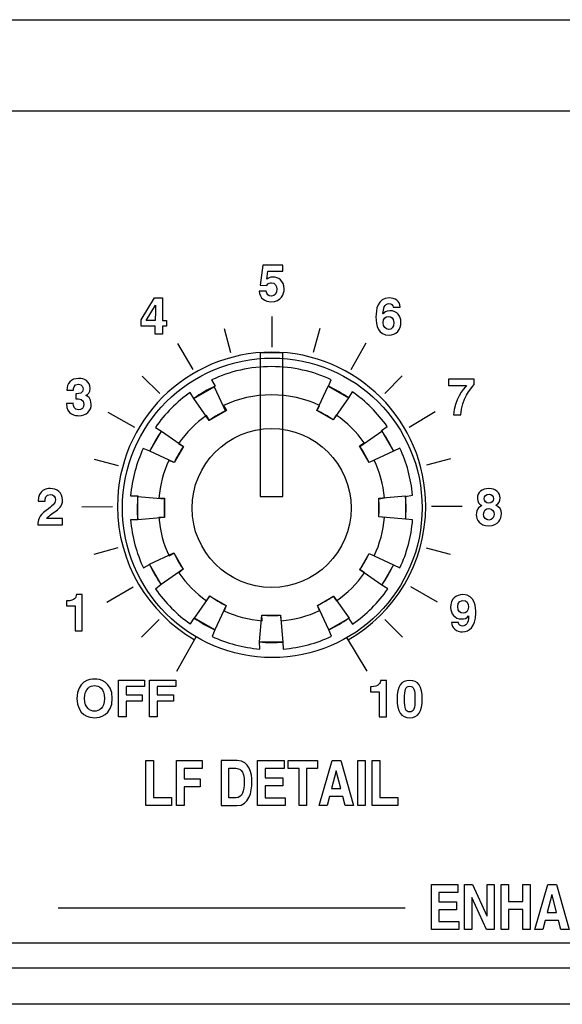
# Model space of a CAD drawing. Extents: x -133.2 to -114.2, y 153.6 to 155.3.
# Tile 9 of 14: x -121.3 to -120.3, y 153.6 to 155.3. Entities that reach past the tile are written whole.
import ezdxf

# ---------------------------------------------------------------- set-up
doc = ezdxf.new("R2010")
doc.units = 0
doc.header["$MEASUREMENT"] = 0
doc.layers.add('LAYER_1', color=160, linetype='CONTINUOUS')

# ---------------------------------------------------------------- blocks, each defined once
blk = doc.blocks.new('AI9-BLK128')
at = {"layer": 'LAYER_1', "color": 7}
for points in [[(0.481, 0.385), (0.481, 6.841), (-0.535, 6.841), (-0.535, 0.385)], [(-2.611, 5.315), (-2.1, 4.223), (-2.825, 3.805), (-3.518, 4.793)], [(3.417, 4.826), (2.727, 3.837), (2.002, 4.256), (2.511, 5.35)], [(-4.97, 3.331), (-3.981, 2.641), (-4.401, 1.917), (-5.494, 2.426)], [(5.44, 2.424), (4.349, 1.913), (3.931, 2.638), (4.918, 3.331)], [(-6.036, 0.394), (-4.835, 0.291), (-4.836, -0.546), (-6.038, -0.652)], [(5.985, -0.629), (4.784, -0.526), (4.785, 0.311), (5.986, 0.417)], [(-5.512, -2.653), (-4.42, -2.141), (-4.002, -2.867), (-4.99, -3.559)], [(4.919, -3.583), (3.93, -2.893), (4.349, -2.168), (5.443, -2.677)], [(-3.485, -5.072), (-2.795, -4.083), (-2.071, -4.502), (-2.579, -5.596)], [(2.539, -5.589), (2.028, -4.497), (2.753, -4.08), (3.445, -5.067)], [(-0.575, -6.139), (-0.472, -4.938), (0.365, -4.939), (0.471, -6.14)]]:
    blk.add_lwpolyline(points, close=True, dxfattribs=at)
blk.add_circle((0, -0.117), 6.724, dxfattribs=at)
for points in [[(2.52, 5.342), (2.834, 5.195), (3.134, 5.022), (3.417, 4.826), (3.417, 4.826), (3.593, 5.089), (3.593, 5.089), (4.201, 4.667), (4.731, 4.141), (5.159, 3.537), (5.159, 3.537), (4.899, 3.355), (4.899, 3.355), (5.106, 3.063), (5.287, 2.752), (5.44, 2.424), (5.44, 2.424), (5.725, 2.566), (5.725, 2.566), (6.031, 1.913), (6.229, 1.2), (6.297, 0.449), (6.297, 0.449), (5.983, 0.393), (5.983, 0.393), (5.998, 0.222), (6.005, 0.048), (6.005, -0.128), (6.005, -0.297), (5.998, -0.464), (5.985, -0.629), (5.985, -0.629), (6.301, -0.655), (6.301, -0.655), (6.238, -1.417), (6.041, -2.141), (5.733, -2.803), (5.733, -2.803), (5.444, -2.672), (5.444, -2.672), (5.295, -2.992), (5.119, -3.296), (4.919, -3.583), (4.919, -3.583), (5.183, -3.759), (5.183, -3.759), (4.754, -4.374), (4.219, -4.909), (3.604, -5.338), (3.604, -5.338), (3.427, -5.074), (3.427, -5.074), (3.148, -5.27), (2.851, -5.442), (2.539, -5.589), (2.539, -5.589), (2.658, -5.884), (2.658, -5.884), (1.992, -6.195), (1.263, -6.394), (0.496, -6.457), (0.496, -6.457), (0.471, -6.14), (0.471, -6.14), (0.307, -6.154), (0.141, -6.161), (-0.027, -6.161), (-0.212, -6.161), (-0.395, -6.152), (-0.576, -6.136), (-0.576, -6.136), (-0.55, -6.457), (-0.55, -6.457), (-1.312, -6.395), (-2.036, -6.198), (-2.698, -5.89), (-2.698, -5.89), (-2.579, -5.596), (-2.579, -5.596), (-2.902, -5.445), (-3.209, -5.267), (-3.497, -5.063), (-3.497, -5.063), (-3.674, -5.327), (-3.674, -5.327), (-4.279, -4.902), (-4.807, -4.373), (-5.232, -3.767), (-5.232, -3.767), (-4.99, -3.559), (-4.99, -3.559), (-5.185, -3.277), (-5.357, -2.977), (-5.503, -2.663), (-5.503, -2.663), (-5.782, -2.817), (-5.782, -2.817), (-6.093, -2.15), (-6.293, -1.421), (-6.356, -0.653), (-6.356, -0.653), (-6.038, -0.652), (-6.038, -0.652), (-6.052, -0.479), (-6.06, -0.305), (-6.06, -0.128), (-6.06, 0.056), (-6.052, 0.239), (-6.035, 0.419), (-6.035, 0.419), (-6.354, 0.42), (-6.354, 0.42), (-6.29, 1.173), (-6.093, 1.889), (-5.789, 2.545), (-5.789, 2.545), (-5.494, 2.426), (-5.494, 2.426), (-5.345, 2.744), (-5.17, 3.046), (-4.97, 3.331), (-4.97, 3.331), (-5.243, 3.495), (-5.243, 3.495), (-4.818, 4.105), (-4.289, 4.637), (-3.681, 5.066), (-3.681, 5.066), (-3.518, 4.793), (-3.518, 4.793), (-3.217, 5.006), (-2.896, 5.193), (-2.558, 5.35), (-2.558, 5.35), (-2.723, 5.623), (-2.723, 5.623), (-1.904, 6.007), (-0.991, 6.222), (-0.027, 6.222), (0.929, 6.222), (1.836, 6.01), (2.65, 5.632), (2.65, 5.632), (2.52, 5.342), (2.52, 5.342)], [(2.01, 4.25), (2.262, 4.133), (2.502, 3.994), (2.728, 3.837), (2.728, 3.837), (2.869, 4.048), (2.869, 4.048), (3.355, 3.71), (3.78, 3.289), (4.121, 2.806), (4.121, 2.806), (3.914, 2.66), (3.914, 2.66), (4.079, 2.427), (4.224, 2.177), (4.347, 1.916), (4.347, 1.916), (4.574, 2.029), (4.574, 2.029), (4.819, 1.507), (4.978, 0.936), (5.032, 0.336), (5.032, 0.336), (4.781, 0.291), (4.781, 0.291), (4.793, 0.153), (4.799, 0.014), (4.799, -0.126), (4.799, -0.261), (4.793, -0.395), (4.782, -0.527), (4.782, -0.527), (5.035, -0.548), (5.035, -0.548), (4.985, -1.157), (4.828, -1.737), (4.581, -2.266), (4.581, -2.266), (4.35, -2.161), (4.35, -2.161), (4.231, -2.417), (4.09, -2.661), (3.929, -2.89), (3.929, -2.89), (4.141, -3.031), (4.141, -3.031), (3.798, -3.522), (3.369, -3.951), (2.878, -4.294), (2.878, -4.294), (2.736, -4.083), (2.736, -4.083), (2.513, -4.24), (2.275, -4.378), (2.026, -4.495), (2.026, -4.495), (2.121, -4.731), (2.121, -4.731), (1.588, -4.98), (1.005, -5.139), (0.391, -5.189), (0.391, -5.189), (0.372, -4.936), (0.372, -4.936), (0.24, -4.947), (0.107, -4.952), (-0.027, -4.952), (-0.175, -4.952), (-0.322, -4.946), (-0.466, -4.933), (-0.466, -4.933), (-0.445, -5.189), (-0.445, -5.189), (-1.055, -5.139), (-1.634, -4.982), (-2.164, -4.736), (-2.164, -4.736), (-2.069, -4.5), (-2.069, -4.5), (-2.327, -4.38), (-2.572, -4.237), (-2.803, -4.074), (-2.803, -4.074), (-2.945, -4.285), (-2.945, -4.285), (-3.429, -3.945), (-3.851, -3.522), (-4.191, -3.037), (-4.191, -3.037), (-3.997, -2.871), (-3.997, -2.871), (-4.153, -2.645), (-4.291, -2.406), (-4.408, -2.154), (-4.408, -2.154), (-4.631, -2.277), (-4.631, -2.277), (-4.88, -1.744), (-5.04, -1.161), (-5.09, -0.546), (-5.09, -0.546), (-4.835, -0.545), (-4.835, -0.545), (-4.847, -0.407), (-4.853, -0.267), (-4.853, -0.126), (-4.853, 0.021), (-4.847, 0.167), (-4.834, 0.311), (-4.834, 0.311), (-5.089, 0.312), (-5.089, 0.312), (-5.037, 0.915), (-4.88, 1.488), (-4.637, 2.012), (-4.637, 2.012), (-4.401, 1.917), (-4.401, 1.917), (-4.282, 2.171), (-4.141, 2.413), (-3.981, 2.641), (-3.981, 2.641), (-4.2, 2.772), (-4.2, 2.772), (-3.86, 3.26), (-3.436, 3.686), (-2.951, 4.029), (-2.951, 4.029), (-2.82, 3.81), (-2.82, 3.81), (-2.579, 3.981), (-2.322, 4.131), (-2.052, 4.256), (-2.052, 4.256), (-2.184, 4.475), (-2.184, 4.475), (-1.529, 4.782), (-0.798, 4.954), (-0.027, 4.954), (0.738, 4.954), (1.463, 4.785), (2.114, 4.482), (2.114, 4.482), (2.01, 4.25), (2.01, 4.25)]]:
    blk.add_open_spline(points, degree=3, knots=[0, 0, 0, 0, 1, 1, 1, 2, 2, 2, 3, 3, 3, 4, 4, 4, 5, 5, 5, 6, 6, 6, 7, 7, 7, 8, 8, 8, 9, 9, 9, 10, 10, 10, 11, 11, 11, 12, 12, 12, 13, 13, 13, 14, 14, 14, 15, 15, 15, 16, 16, 16, 17, 17, 17, 18, 18, 18, 19, 19, 19, 20, 20, 20, 21, 21, 21, 22, 22, 22, 23, 23, 23, 24, 24, 24, 25, 25, 25, 26, 26, 26, 27, 27, 27, 28, 28, 28, 29, 29, 29, 30, 30, 30, 31, 31, 31, 32, 32, 32, 33, 33, 33, 34, 34, 34, 35, 35, 35, 36, 36, 36, 37, 37, 37, 38, 38, 38, 39, 39, 39, 40, 40, 40, 41, 41, 41, 42, 42, 42, 43, 43, 43, 44, 44, 44, 45, 45, 45, 46, 46, 46, 47, 47, 47, 48, 48, 48, 48], dxfattribs=at)
blk = doc.blocks.new('AI9-BLK94')
at = {"layer": 'LAYER_1', "color": 7}
for points in [[(-5.068, 0.655), (-5.928, 0.655), (-5.928, 0.229), (-5.137, 0.229), (-5.137, -0.129), (-5.928, -0.129), (-5.928, -0.654), (-5.029, -0.654), (-5.029, -1.013), (-6.26, -1.013), (-6.26, 1.014), (-5.068, 1.014)], [(-3.765, 1.014), (-3.449, 1.014), (-3.449, -1.013), (-3.787, -1.013), (-4.449, 0.432), (-4.453, 0.432), (-4.453, -1.013), (-4.77, -1.013), (-4.77, 1.014), (-4.413, 1.014), (-3.769, -0.397), (-3.765, -0.397)], [(-2.796, -0.104), (-2.796, -1.013), (-3.135, -1.013), (-3.135, 1.014), (-2.796, 1.014), (-2.796, 0.246), (-2.164, 0.246), (-2.164, 1.014), (-1.825, 1.014), (-1.825, -1.013), (-2.164, -1.013), (-2.164, -0.104)], [(-1.263, -1.013), (-1.62, -1.013), (-1.042, 1.014), (-0.651, 1.014), (-0.08, -1.013), (-0.448, -1.013), (-0.552, -0.595), (-1.15, -0.595)], [(1.125, 1.014), (1.442, 1.014), (1.442, -1.013), (1.103, -1.013), (0.441, 0.432), (0.437, 0.432), (0.437, -1.013), (0.121, -1.013), (0.121, 1.014), (0.478, 1.014), (1.121, -0.397), (1.125, -0.397)], [(4.589, 0.655), (3.729, 0.655), (3.729, 0.229), (4.519, 0.229), (4.519, -0.129), (3.729, -0.129), (3.729, -0.654), (4.627, -0.654), (4.627, -1.013), (3.397, -1.013), (3.397, 1.014), (4.589, 1.014)], [(-1.06, -0.245), (-0.647, -0.245), (-0.848, 0.556), (-0.852, 0.556)]]:
    blk.add_lwpolyline(points, close=True, dxfattribs=at)
for points, knots in [([(2.801, 0.35), (2.773, 0.472), (2.722, 0.7), (2.442, 0.7), (2.279, 0.7), (2.04, 0.565), (2.04, -0.008), (2.04, -0.372), (2.155, -0.699), (2.442, -0.699), (2.629, -0.699), (2.76, -0.567), (2.801, -0.319), (2.801, -0.319), (3.139, -0.319), (3.139, -0.319), (3.072, -0.759), (2.841, -1.066), (2.435, -1.066), (2.004, -1.066), (1.694, -0.702), (1.694, -0.002), (1.694, 0.706), (2.022, 1.067), (2.44, 1.067), (2.925, 1.067), (3.121, 0.649), (3.139, 0.35), (3.139, 0.35), (2.801, 0.35), (2.801, 0.35)], [0, 0, 0, 0, 1, 1, 1, 2, 2, 2, 3, 3, 3, 4, 4, 4, 5, 5, 5, 6, 6, 6, 7, 7, 7, 8, 8, 8, 9, 9, 9, 10, 10, 10, 10]), ([(4.903, 1.014), (4.903, 1.014), (5.722, 1.014), (5.722, 1.014), (6.153, 1.014), (6.232, 0.616), (6.232, 0.441), (6.232, 0.218), (6.142, 0.026), (5.982, -0.042), (6.115, -0.115), (6.187, -0.177), (6.187, -0.556), (6.187, -0.852), (6.187, -0.925), (6.26, -0.959), (6.26, -0.959), (6.26, -1.013), (6.26, -1.013), (6.26, -1.013), (5.885, -1.013), (5.885, -1.013), (5.862, -0.917), (5.849, -0.812), (5.849, -0.603), (5.849, -0.327), (5.835, -0.22), (5.585, -0.22), (5.585, -0.22), (5.235, -0.22), (5.235, -0.22), (5.235, -0.22), (5.235, -1.013), (5.235, -1.013), (5.235, -1.013), (4.903, -1.013), (4.903, -1.013), (4.903, -1.013), (4.903, 1.014), (4.903, 1.014)], [0, 0, 0, 0, 1, 1, 1, 2, 2, 2, 3, 3, 3, 4, 4, 4, 5, 5, 5, 6, 6, 6, 7, 7, 7, 8, 8, 8, 9, 9, 9, 10, 10, 10, 11, 11, 11, 12, 12, 12, 13, 13, 13, 13]), ([(5.632, 0.122), (5.808, 0.122), (5.894, 0.198), (5.894, 0.398), (5.894, 0.505), (5.855, 0.664), (5.657, 0.664), (5.657, 0.664), (5.235, 0.664), (5.235, 0.664), (5.235, 0.664), (5.235, 0.122), (5.235, 0.122), (5.235, 0.122), (5.632, 0.122), (5.632, 0.122)], [0, 0, 0, 0, 1, 1, 1, 2, 2, 2, 3, 3, 3, 4, 4, 4, 5, 5, 5, 5])]:
    blk.add_open_spline(points, degree=3, knots=knots, dxfattribs=at)
blk = doc.blocks.new('AI9-BLK65')
at = {"layer": 'LAYER_1', "color": 7}
for points in [[(-5.314, -0.646), (-4.508, -0.646), (-4.508, -1.013), (-5.652, -1.013), (-5.652, 1.013), (-5.314, 1.013)], [(-3.934, -1.013), (-4.273, -1.013), (-4.273, 1.013), (-3.119, 1.013), (-3.119, 0.655), (-3.934, 0.655), (-3.934, 0.198), (-3.221, 0.198), (-3.221, -0.161), (-3.934, -0.161)], [(0.557, 0.655), (-0.304, 0.655), (-0.304, 0.229), (0.487, 0.229), (0.487, -0.13), (-0.304, -0.13), (-0.304, -0.655), (0.595, -0.655), (0.595, -1.013), (-0.636, -1.013), (-0.636, 1.013), (0.557, 1.013)], [(1.559, -1.013), (1.22, -1.013), (1.22, 0.655), (0.73, 0.655), (0.73, 1.013), (2.049, 1.013), (2.049, 0.655), (1.559, 0.655)], [(2.48, -1.013), (2.123, -1.013), (2.701, 1.013), (3.092, 1.013), (3.663, -1.013), (3.295, -1.013), (3.191, -0.595), (2.593, -0.595)], [(4.191, -1.013), (3.853, -1.013), (3.853, 1.013), (4.191, 1.013)], [(4.846, -0.646), (5.652, -0.646), (5.652, -1.013), (4.507, -1.013), (4.507, 1.013), (4.846, 1.013)], [(2.683, -0.246), (3.096, -0.246), (2.895, 0.556), (2.891, 0.556)]]:
    blk.add_lwpolyline(points, close=True, dxfattribs=at)
for points in [[(-2.266, 1.013), (-2.266, 1.013), (-1.55, 1.013), (-1.55, 1.013), (-1.004, 1.013), (-0.891, 0.432), (-0.891, 0.048), (-0.891, -0.387), (-1.029, -1.013), (-1.564, -1.013), (-1.564, -1.013), (-2.266, -1.013), (-2.266, -1.013), (-2.266, -1.013), (-2.266, 1.013), (-2.266, 1.013)], [(-1.934, -0.663), (-1.934, -0.663), (-1.604, -0.663), (-1.604, -0.663), (-1.329, -0.663), (-1.236, -0.316), (-1.236, 0.017), (-1.236, 0.615), (-1.464, 0.663), (-1.609, 0.663), (-1.609, 0.663), (-1.934, 0.663), (-1.934, 0.663), (-1.934, 0.663), (-1.934, -0.663), (-1.934, -0.663)]]:
    blk.add_open_spline(points, degree=3, knots=[0, 0, 0, 0, 1, 1, 1, 2, 2, 2, 3, 3, 3, 4, 4, 4, 5, 5, 5, 5], dxfattribs=at)
blk = doc.blocks.new('AI9-BLK64')
at = {"layer": 'LAYER_1', "color": 7}
for points in [[(-0.014, -0.823), (-0.358, -0.823), (-0.358, 0.823), (0.814, 0.823), (0.814, 0.532), (-0.014, 0.532), (-0.014, 0.161), (0.711, 0.161), (0.711, -0.131), (-0.014, -0.131)], [(1.387, -0.823), (1.043, -0.823), (1.043, 0.823), (2.215, 0.823), (2.215, 0.532), (1.387, 0.532), (1.387, 0.161), (2.112, 0.161), (2.112, -0.131), (1.387, -0.131)]]:
    blk.add_lwpolyline(points, close=True, dxfattribs=at)
for points in [[(-1.424, 0.867), (-1.206, 0.867), (-0.633, 0.773), (-0.633, 0), (-0.633, -0.773), (-1.206, -0.867), (-1.424, -0.867), (-1.642, -0.867), (-2.215, -0.773), (-2.215, 0), (-2.215, 0.773), (-1.642, 0.867), (-1.424, 0.867)], [(-1.424, -0.576), (-1.238, -0.576), (-0.977, -0.461), (-0.977, 0), (-0.977, 0.461), (-1.238, 0.576), (-1.424, 0.576), (-1.61, 0.576), (-1.871, 0.461), (-1.871, 0), (-1.871, -0.461), (-1.61, -0.576), (-1.424, -0.576)]]:
    blk.add_open_spline(points, degree=3, knots=[0, 0, 0, 0, 1, 1, 1, 2, 2, 2, 3, 3, 3, 4, 4, 4, 4], dxfattribs=at)
blk = doc.blocks.new('AI9-BLK63')
at = {"layer": 'LAYER_1', "color": 7}
for points, knots in [([(-1.159, 0.554), (-1.159, 0.554), (-1.113, 0.554), (-1.113, 0.554), (-0.804, 0.554), (-0.721, 0.714), (-0.714, 0.836), (-0.714, 0.836), (-0.45, 0.836), (-0.45, 0.836), (-0.45, 0.836), (-0.45, -0.792), (-0.45, -0.792), (-0.45, -0.792), (-0.772, -0.792), (-0.772, -0.792), (-0.772, -0.792), (-0.772, 0.329), (-0.772, 0.329), (-0.772, 0.329), (-1.159, 0.329), (-1.159, 0.329), (-1.159, 0.329), (-1.159, 0.554), (-1.159, 0.554)], [0, 0, 0, 0, 1, 1, 1, 2, 2, 2, 3, 3, 3, 4, 4, 4, 5, 5, 5, 6, 6, 6, 7, 7, 7, 8, 8, 8, 8]), ([(0.595, 0.836), (0.978, 0.836), (1.159, 0.572), (1.159, 0.001), (1.159, -0.57), (0.978, -0.836), (0.595, -0.836), (0.212, -0.836), (0.031, -0.57), (0.031, 0.001), (0.031, 0.572), (0.212, 0.836), (0.595, 0.836)], [0, 0, 0, 0, 1, 1, 1, 2, 2, 2, 3, 3, 3, 4, 4, 4, 4]), ([(0.595, -0.579), (0.779, -0.579), (0.829, -0.418), (0.829, 0.001), (0.829, 0.421), (0.779, 0.579), (0.595, 0.579), (0.412, 0.579), (0.361, 0.421), (0.361, 0.001), (0.361, -0.418), (0.412, -0.579), (0.595, -0.579)], [0, 0, 0, 0, 1, 1, 1, 2, 2, 2, 3, 3, 3, 4, 4, 4, 4])]:
    blk.add_open_spline(points, degree=3, knots=knots, dxfattribs=at)
blk = doc.blocks.new('AI9-BLK62')
at = {"layer": 'LAYER_1', "color": 7}
blk.add_lwpolyline([(-4.625, 9.392), (-4.806, 9.392), (-4.806, 9.032), (-5.127, 9.032), (-5.127, 9.392), (-5.769, 9.392), (-5.769, 9.669), (-5.17, 10.66), (-4.806, 10.66), (-4.806, 9.642), (-4.625, 9.642)], close=True, dxfattribs=at)
for points, knots in [([(-0.13, 11.507), (-0.07, 11.548), (0.003, 11.597), (0.162, 11.597), (0.379, 11.597), (0.655, 11.445), (0.655, 11.072), (0.655, 10.849), (0.542, 10.487), (0.063, 10.487), (-0.192, 10.487), (-0.451, 10.638), (-0.467, 10.966), (-0.467, 10.966), (-0.146, 10.966), (-0.146, 10.966), (-0.132, 10.833), (-0.061, 10.744), (0.081, 10.744), (0.235, 10.744), (0.325, 10.874), (0.325, 11.049), (0.325, 11.193), (0.256, 11.34), (0.086, 11.34), (0.042, 11.34), (-0.068, 11.338), (-0.13, 11.223), (-0.13, 11.223), (-0.416, 11.237), (-0.416, 11.237), (-0.416, 11.237), (-0.304, 12.131), (-0.304, 12.131), (-0.304, 12.131), (0.59, 12.131), (0.59, 12.131), (0.59, 12.131), (0.59, 11.86), (0.59, 11.86), (0.59, 11.86), (-0.072, 11.86), (-0.072, 11.86), (-0.072, 11.86), (-0.13, 11.507), (-0.13, 11.507)], [0, 0, 0, 0, 1, 1, 1, 2, 2, 2, 3, 3, 3, 4, 4, 4, 5, 5, 5, 6, 6, 6, 7, 7, 7, 8, 8, 8, 9, 9, 9, 10, 10, 10, 11, 11, 11, 12, 12, 12, 13, 13, 13, 14, 14, 14, 15, 15, 15, 15]), ([(5.546, 10.247), (5.537, 10.339), (5.477, 10.403), (5.358, 10.403), (5.149, 10.403), (5.101, 10.165), (5.09, 9.954), (5.09, 9.954), (5.094, 9.949), (5.094, 9.949), (5.138, 10.009), (5.218, 10.084), (5.399, 10.084), (5.736, 10.084), (5.897, 9.825), (5.897, 9.582), (5.897, 9.227), (5.679, 8.988), (5.365, 8.988), (4.872, 8.988), (4.776, 9.401), (4.776, 9.807), (4.776, 10.116), (4.817, 10.66), (5.381, 10.66), (5.448, 10.66), (5.633, 10.635), (5.714, 10.554), (5.803, 10.467), (5.835, 10.419), (5.865, 10.247), (5.865, 10.247), (5.546, 10.247), (5.546, 10.247)], [0, 0, 0, 0, 1, 1, 1, 2, 2, 2, 3, 3, 3, 4, 4, 4, 5, 5, 5, 6, 6, 6, 7, 7, 7, 8, 8, 8, 9, 9, 9, 10, 10, 10, 11, 11, 11, 11]), ([(-5.127, 9.642), (-5.127, 10.036), (-5.12, 10.291), (-5.12, 10.341), (-5.12, 10.341), (-5.125, 10.341), (-5.125, 10.341), (-5.125, 10.341), (-5.532, 9.642), (-5.532, 9.642), (-5.532, 9.642), (-5.127, 9.642), (-5.127, 9.642)], [0, 0, 0, 0, 1, 1, 1, 2, 2, 2, 3, 3, 3, 4, 4, 4, 4]), ([(5.342, 9.827), (5.221, 9.827), (5.097, 9.752), (5.097, 9.548), (5.097, 9.371), (5.198, 9.245), (5.351, 9.245), (5.468, 9.245), (5.576, 9.334), (5.576, 9.555), (5.576, 9.761), (5.443, 9.827), (5.342, 9.827)], [0, 0, 0, 0, 1, 1, 1, 2, 2, 2, 3, 3, 3, 4, 4, 4, 4]), ([(-8.694, 6.358), (-8.694, 6.358), (-8.643, 6.358), (-8.643, 6.358), (-8.547, 6.358), (-8.371, 6.367), (-8.371, 6.578), (-8.371, 6.638), (-8.398, 6.787), (-8.574, 6.787), (-8.795, 6.787), (-8.795, 6.578), (-8.795, 6.521), (-8.795, 6.521), (-9.093, 6.521), (-9.093, 6.521), (-9.093, 6.826), (-8.921, 7.044), (-8.554, 7.044), (-8.336, 7.044), (-8.049, 6.934), (-8.049, 6.59), (-8.049, 6.425), (-8.152, 6.322), (-8.244, 6.28), (-8.244, 6.28), (-8.244, 6.276), (-8.244, 6.276), (-8.187, 6.26), (-7.999, 6.175), (-7.999, 5.897), (-7.999, 5.59), (-8.226, 5.372), (-8.554, 5.372), (-8.707, 5.372), (-9.12, 5.407), (-9.12, 5.916), (-9.12, 5.916), (-8.806, 5.916), (-8.806, 5.916), (-8.806, 5.916), (-8.808, 5.914), (-8.808, 5.914), (-8.808, 5.826), (-8.785, 5.629), (-8.57, 5.629), (-8.442, 5.629), (-8.329, 5.716), (-8.329, 5.897), (-8.329, 6.12), (-8.545, 6.129), (-8.694, 6.129), (-8.694, 6.129), (-8.694, 6.358), (-8.694, 6.358)], [0, 0, 0, 0, 1, 1, 1, 2, 2, 2, 3, 3, 3, 4, 4, 4, 5, 5, 5, 6, 6, 6, 7, 7, 7, 8, 8, 8, 9, 9, 9, 10, 10, 10, 11, 11, 11, 12, 12, 12, 13, 13, 13, 14, 14, 14, 15, 15, 15, 16, 16, 16, 17, 17, 17, 18, 18, 18, 18]), ([(9.178, 6.769), (9.023, 6.599), (8.624, 6.117), (8.584, 5.416), (8.584, 5.416), (8.254, 5.416), (8.254, 5.416), (8.289, 6.067), (8.697, 6.585), (8.835, 6.732), (8.835, 6.732), (8.025, 6.732), (8.025, 6.732), (8.025, 6.732), (8.032, 7.016), (8.032, 7.016), (8.032, 7.016), (9.178, 7.016), (9.178, 7.016), (9.178, 7.016), (9.178, 6.769), (9.178, 6.769)], [0, 0, 0, 0, 1, 1, 1, 2, 2, 2, 3, 3, 3, 4, 4, 4, 5, 5, 5, 6, 6, 6, 7, 7, 7, 7]), ([(-10.383, 1.529), (-10.383, 2.059), (-9.996, 2.105), (-9.851, 2.105), (-9.539, 2.105), (-9.291, 1.922), (-9.291, 1.591), (-9.291, 1.312), (-9.473, 1.169), (-9.631, 1.062), (-9.846, 0.91), (-9.959, 0.837), (-9.996, 0.761), (-9.996, 0.761), (-9.289, 0.761), (-9.289, 0.761), (-9.289, 0.761), (-9.289, 0.477), (-9.289, 0.477), (-9.289, 0.477), (-10.401, 0.477), (-10.401, 0.477), (-10.39, 0.667), (-10.376, 0.867), (-10.023, 1.124), (-9.73, 1.337), (-9.613, 1.419), (-9.613, 1.603), (-9.613, 1.711), (-9.681, 1.835), (-9.837, 1.835), (-10.062, 1.835), (-10.069, 1.649), (-10.071, 1.529), (-10.071, 1.529), (-10.383, 1.529), (-10.383, 1.529)], [0, 0, 0, 0, 1, 1, 1, 2, 2, 2, 3, 3, 3, 4, 4, 4, 5, 5, 5, 6, 6, 6, 7, 7, 7, 8, 8, 8, 9, 9, 9, 10, 10, 10, 11, 11, 11, 12, 12, 12, 12]), ([(9.84, 0.433), (9.42, 0.433), (9.276, 0.706), (9.276, 0.929), (9.276, 1.011), (9.276, 1.227), (9.524, 1.342), (9.395, 1.406), (9.326, 1.509), (9.326, 1.66), (9.326, 1.938), (9.549, 2.105), (9.833, 2.105), (10.17, 2.105), (10.349, 1.905), (10.349, 1.681), (10.349, 1.541), (10.292, 1.422), (10.161, 1.353), (10.317, 1.275), (10.404, 1.172), (10.404, 0.961), (10.404, 0.754), (10.271, 0.433), (9.84, 0.433)], [0, 0, 0, 0, 1, 1, 1, 2, 2, 2, 3, 3, 3, 4, 4, 4, 5, 5, 5, 6, 6, 6, 7, 7, 7, 8, 8, 8, 8]), ([(10.042, 1.646), (10.042, 1.77), (9.957, 1.848), (9.854, 1.848), (9.709, 1.848), (9.634, 1.766), (9.634, 1.646), (9.634, 1.55), (9.705, 1.445), (9.842, 1.445), (9.968, 1.445), (10.042, 1.529), (10.042, 1.646)], [0, 0, 0, 0, 1, 1, 1, 2, 2, 2, 3, 3, 3, 4, 4, 4, 4]), ([(9.835, 1.202), (9.719, 1.202), (9.606, 1.126), (9.606, 0.949), (9.606, 0.793), (9.696, 0.69), (9.842, 0.69), (10.01, 0.69), (10.074, 0.835), (10.074, 0.947), (10.074, 1.062), (10.014, 1.202), (9.835, 1.202)], [0, 0, 0, 0, 1, 1, 1, 2, 2, 2, 3, 3, 3, 4, 4, 4, 4]), ([(-9.112, -2.94), (-9.112, -2.94), (-9.066, -2.94), (-9.066, -2.94), (-8.757, -2.94), (-8.674, -2.779), (-8.667, -2.658), (-8.667, -2.658), (-8.404, -2.658), (-8.404, -2.658), (-8.404, -2.658), (-8.404, -4.286), (-8.404, -4.286), (-8.404, -4.286), (-8.725, -4.286), (-8.725, -4.286), (-8.725, -4.286), (-8.725, -3.164), (-8.725, -3.164), (-8.725, -3.164), (-9.112, -3.164), (-9.112, -3.164), (-9.112, -3.164), (-9.112, -2.94), (-9.112, -2.94)], [0, 0, 0, 0, 1, 1, 1, 2, 2, 2, 3, 3, 3, 4, 4, 4, 5, 5, 5, 6, 6, 6, 7, 7, 7, 8, 8, 8, 8]), ([(8.476, -3.909), (8.476, -3.909), (8.476, -3.912), (8.476, -3.912), (8.494, -4.024), (8.565, -4.072), (8.664, -4.072), (8.797, -4.072), (8.93, -3.96), (8.932, -3.618), (8.932, -3.618), (8.927, -3.614), (8.927, -3.614), (8.854, -3.724), (8.728, -3.751), (8.618, -3.751), (8.306, -3.751), (8.125, -3.515), (8.125, -3.242), (8.125, -2.843), (8.361, -2.658), (8.68, -2.658), (9.244, -2.658), (9.253, -3.265), (9.253, -3.494), (9.253, -4.125), (8.955, -4.329), (8.661, -4.329), (8.384, -4.329), (8.185, -4.169), (8.157, -3.909), (8.157, -3.909), (8.476, -3.909), (8.476, -3.909)], [0, 0, 0, 0, 1, 1, 1, 2, 2, 2, 3, 3, 3, 4, 4, 4, 5, 5, 5, 6, 6, 6, 7, 7, 7, 8, 8, 8, 9, 9, 9, 10, 10, 10, 11, 11, 11, 11]), ([(8.686, -3.494), (8.799, -3.494), (8.923, -3.414), (8.923, -3.222), (8.923, -3.036), (8.843, -2.921), (8.678, -2.921), (8.595, -2.921), (8.446, -2.962), (8.446, -3.196), (8.446, -3.442), (8.565, -3.494), (8.686, -3.494)], [0, 0, 0, 0, 1, 1, 1, 2, 2, 2, 3, 3, 3, 4, 4, 4, 4])]:
    blk.add_open_spline(points, degree=3, knots=knots, dxfattribs=at)
for name, p in [('AI9-BLK64', (-6.427, -7.316)), ('AI9-BLK63', (5.693, -7.347)), ('AI9-BLK65', (0.101, -11.118))]:
    blk.add_blockref(name, p, dxfattribs=at)
blk = doc.blocks.new('AI9-BLK61')
at = {"layer": 'LAYER_1', "color": 7}
for p, q in [((-2.151, 6.925), (-1.862, 5.848)), ((2.135, 6.926), (1.847, 5.848)), ((-5.83, 4.79), (-5.043, 3.999)), ((5.835, 4.793), (5.052, 3.999)), ((-7.989, 1.058), (-6.91, 0.776)), ((8.003, 1.074), (6.926, 0.784)), ((-6.926, -2.925), (-8.003, -3.214)), ((6.913, -2.923), (7.991, -3.212)), ((-5.072, -6.137), (-5.86, -6.926)), ((5.06, -6.135), (5.849, -6.924))]:
    blk.add_line(p, q, dxfattribs=at)
blk = doc.blocks.new('AI9-BLK60')
at = {"layer": 'LAYER_1', "color": 7}
for p, q in [((0, 7.961), (0, 6.592)), ((-4.245, 6.756), (-3.552, 5.576)), ((4.206, 6.759), (3.541, 5.562)), ((-7.365, 3.67), (-6.175, 2.992)), ((7.321, 3.685), (6.149, 2.976)), ((-8.533, -0.578), (-7.163, -0.571)), ((8.533, -0.572), (7.164, -0.572)), ((-7.41, -4.862), (-6.229, -4.168)), ((7.421, -4.853), (6.235, -4.168)), ((-4.266, -7.961), (-3.404, -6.421)), ((4.267, -7.961), (3.358, -6.45))]:
    blk.add_line(p, q, dxfattribs=at)
blk.add_open_spline([(3.425, -6.553), (5.5, -5.359), (6.898, -3.12), (6.898, -0.554), (6.898, 3.265), (3.802, 6.361), (-0.017, 6.361), (-3.836, 6.361), (-6.933, 3.265), (-6.933, -0.554), (-6.933, -3.104), (-5.552, -5.331), (-3.498, -6.531)], degree=3, knots=[0, 0, 0, 0, 1, 1, 1, 2, 2, 2, 3, 3, 3, 4, 4, 4, 4], dxfattribs=at)
blk = doc.blocks.new('AI9-BLK1')
at = {"layer": 'LAYER_1', "color": 7}
for p, q in [((197.908, 17.988), (2.832, 17.988)), ((63.449, -17.774), (79.022, -17.774))]:
    blk.add_line(p, q, dxfattribs=at)
blk.add_lwpolyline([(-241.3, -22.098), (-241.3, 22.098), (241.3, 22.098), (241.3, -22.098)], close=True, dxfattribs=at)
blk.add_lwpolyline([(2.024, -19.336), (197.908, -19.336), (197.908, -20.479), (-197.908, -20.479), (-197.908, -19.336), (-1.94, -19.336)], dxfattribs=at)
blk.add_circle((73.025, 0.178), 3.569, dxfattribs=at)
for name, p in [('AI9-BLK62', (72.933, -1.05)), ('AI9-BLK60', (73.042, 0.813)), ('AI9-BLK61', (73.049, 1.313)), ('AI9-BLK128', (73.053, 0.304)), ('AI9-BLK94', (86.456, -17.734))]:
    blk.add_blockref(name, p, dxfattribs=at)

msp = doc.modelspace()

# ---------------------------------------------------------------- block references
at = {"layer": 'LAYER_1', "color": 7, "xscale": 0.03937, "yscale": 0.03937, "zscale": 0.03937}
msp.add_blockref('AI9-BLK1', (-123.7034, 154.4733), dxfattribs=at)

doc.saveas('drawing.dxf')
